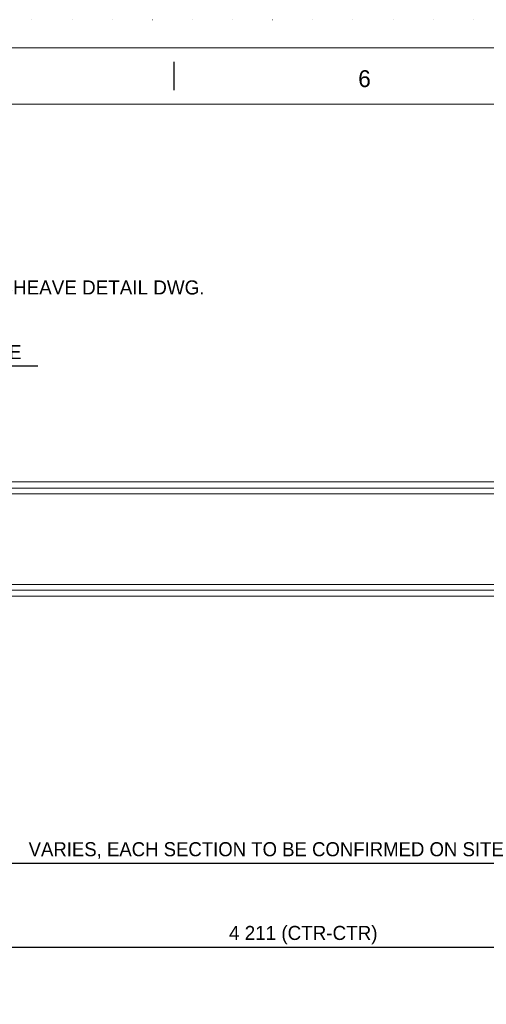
# Model space of a CAD drawing. Header units: millimetres. Extents: x -152903 to -144493, y -672002 to -666062.
# Tile 9 of 16: x -149648 to -148819, y -667812 to -666062. Entities that reach past the tile are written whole.
import ezdxf
from ezdxf.enums import TextEntityAlignment as Align

# ---------------------------------------------------------------- set-up
doc = ezdxf.new("R2010")
doc.units = ezdxf.units.MM
doc.header["$MEASUREMENT"] = 0
doc.linetypes.add('DGN Style 1', pattern=[71.230208, 0.118519, -71.111688])
doc.linetypes.add('DGN Style 5', pattern=[82.963636, 35.555844, -47.407792])
doc.styles.add('Style-ENGINEERING', font='ENGINEERING.shx')
doc.styles.add('Style-ENGINEERING_0', font='ENGINEERING.shx')
doc.dimstyles.new('MetricMM', dxfattribs={"dimtxt": 3, "dimasz": 3, "dimexe": 1.5, "dimexo": 1.5, "dimgap": 1.5, "dimtad": 1, "dimdec": 0, "dimzin": 7, "dimtxsty": 'Style-ENGINEERING_0', "dimcen": 0.09, "dimclrd": 1, "dimclre": 1, "dimclrt": 7, "dimadec": 0, "dimazin": 3, "dimtfac": 1, "dimtdec": 0, "dimtofl": 0, "dimtmove": 0, "dimatfit": 3, "dimfxl": 1, "dimtzin": 7, "dimlwd": -1, "dimlwe": 0, "dimarcsym": 0})

# ---------------------------------------------------------------- blocks, each defined once
blk = doc.blocks.new('*U9')
blk.add_line((-67.63, 284.53), (-67.63, 289.53))
at = {"color": 7, "linetype": 'Continuous', "lineweight": 0, "flags": 128}
blk.add_lwpolyline([(-415.55, 292.03), (415.45, 292.03), (415.45, -291.97), (-415.55, -291.97), (-415.55, 292.03)], close=True, dxfattribs=at)
at = {"color": 7, "linetype": 'Continuous', "lineweight": 13, "flags": 128}
blk.add_lwpolyline([(-405.55, 282.03), (405.45, 282.03), (405.45, -281.97), (-405.55, -281.97), (-405.55, 282.03)], close=True, dxfattribs=at)
at = {"insert": (-33.84, 286.53), "char_height": 3, "attachment_point": 5, "line_spacing_factor": 1.2, "style": 'Style-ENGINEERING'}
blk.add_mtext('6', dxfattribs=at)
blk = doc.blocks.new('*D48')
at = {"color": 1, "linetype": 'Continuous', "lineweight": 0, "transparency": 16777216}
for p, q in [((-2530.7, 1397.4), (-2530.7, 1314.5)), ((1680.3, 1397.4), (1680.3, 1314.5))]:
    blk.add_line(p, q, dxfattribs=at)
at = {"color": 1, "linetype": 'Continuous', "transparency": 16777216}
blk.add_line((-2530.7, 1322), (1680.3, 1322), dxfattribs=at)
at = {"color": 1, "linetype": 'Continuous', "lineweight": 0, "transparency": 16777216}
blk.add_solid([(-2505.7, 1315.8), (-2530.7, 1322), (-2505.7, 1328.3)], dxfattribs=at)
at = {"color": 1, "linetype": 'Continuous', "lineweight": 0, "transparency": 16777216, "extrusion": (0, 0, -1)}
blk.add_solid([(-1655.3, 1328.3), (-1680.3, 1322), (-1655.3, 1315.8)], dxfattribs=at)
at = {"layer": 'Defpoints', "color": 5, "linetype": 'Continuous', "lineweight": 0, "transparency": 16777216}
for p in [(-2530.7, 1409.9), (1680.3, 1409.9), (-425.2, 1322), (1680.3, 1322)]:
    blk.add_point(p, dxfattribs=at)
at = {"color": 7, "linetype": 'Continuous', "lineweight": 0, "transparency": 16777216, "style": 'Style-ENGINEERING'}
blk.add_text('4 211 (CTR-CTR)', height=25, dxfattribs=at).set_placement((-578.6, 1347), align=Align.MIDDLE_LEFT)
blk = doc.blocks.new('*D85')
at = {"color": 1, "linetype": 'Continuous', "lineweight": 0, "transparency": 16777216}
for p, q in [((-2230.7, 1422.4), (-2230.7, 1478.3)), ((1380.3, 1422.4), (1380.3, 1478.3))]:
    blk.add_line(p, q, dxfattribs=at)
at = {"color": 1, "linetype": 'Continuous', "transparency": 16777216}
blk.add_line((-2230.7, 1470.8), (1380.3, 1470.8), dxfattribs=at)
at = {"color": 1, "linetype": 'Continuous', "lineweight": 0, "transparency": 16777216}
blk.add_solid([(-2205.7, 1464.6), (-2230.7, 1470.8), (-2205.7, 1477.1)], dxfattribs=at)
at = {"color": 1, "linetype": 'Continuous', "lineweight": 0, "transparency": 16777216, "extrusion": (0, 0, -1)}
blk.add_solid([(-1355.3, 1477.1), (-1380.3, 1470.8), (-1355.3, 1464.6)], dxfattribs=at)
at = {"layer": 'Defpoints', "color": 5, "linetype": 'Continuous', "lineweight": 0, "transparency": 16777216}
for p in [(-425.2, 1470.8), (1380.3, 1470.8), (-2230.7, 1409.9), (1380.3, 1409.9)]:
    blk.add_point(p, dxfattribs=at)
at = {"color": 7, "linetype": 'Continuous', "lineweight": 0, "transparency": 16777216, "style": 'Style-ENGINEERING'}
blk.add_text('VARIES, EACH SECTION TO BE CONFIRMED ON SITE', height=25, dxfattribs=at).set_placement((-934.3, 1495.8), align=Align.MIDDLE_LEFT)
blk = doc.blocks.new('*D110')
at = {"color": 1, "linetype": 'Continuous', "transparency": 16777216}
for p, q in [((-1361.2, 2354.3), (-1323.7, 2354.3)), ((-918, 2354.3), (-1308.7, 2354.3))]:
    blk.add_line(p, q, dxfattribs=at)
at = {"color": 1, "linetype": 'Continuous', "lineweight": 0, "transparency": 16777216}
for p, q in [((-1323.7, 2314), (-1323.7, 2361.8)), ((-1308.7, 2326.3), (-1308.7, 2361.8))]:
    blk.add_line(p, q, dxfattribs=at)
at = {"color": 1, "linetype": 'Continuous', "lineweight": 0, "transparency": 16777216, "extrusion": (0, 0, -1)}
blk.add_solid([(1348.7, 2360.6), (1323.7, 2354.3), (1348.7, 2348.1)], dxfattribs=at)
at = {"color": 1, "linetype": 'Continuous', "lineweight": 0, "transparency": 16777216}
blk.add_solid([(-1283.7, 2348.1), (-1308.7, 2354.3), (-1283.7, 2360.6)], dxfattribs=at)
at = {"layer": 'Defpoints', "color": 5, "linetype": 'Continuous', "lineweight": 0, "transparency": 16777216}
for p in [(-1308.7, 2354.3), (-1085.7, 2354.3), (-1308.7, 2313.8), (-1323.7, 2301.5)]:
    blk.add_point(p, dxfattribs=at)
at = {"color": 7, "linetype": 'Continuous', "lineweight": 0, "transparency": 16777216, "style": 'Style-ENGINEERING'}
blk.add_text('15mm CLEARANCE', height=25, dxfattribs=at).set_placement((-1253.4, 2379.3), align=Align.MIDDLE_LEFT)
blk = doc.blocks.new('*U8')
at = {"color": 7, "linetype": 'Continuous', "lineweight": 0}
for p, q in [((1304.34, 2148.41), (-1593.16, 2148.41)), ((1304.34, 2137.41), (-1430.66, 2137.41)), ((1351.04, 2127.21), (-1440.66, 2127.21)), ((1321.96, 1966.41), (-1440.66, 1966.41)), ((1304.34, 1956.21), (-1430.66, 1956.21)), ((1304.34, 1945.21), (-1430.66, 1945.21))]:
    blk.add_line(p, q, dxfattribs=at)
at = {"color": 7, "linetype": 'DGN Style 1', "lineweight": 0, "flags": 128}
blk.add_lwpolyline([(-4205.03, 2969.97), (4204.97, 2969.97), (4204.97, -2970.03), (-4205.03, -2970.03), (-4205.03, 2969.97)], close=True, dxfattribs=at)
at = {"xscale": 9.999999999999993, "yscale": 9.999999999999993, "zscale": 9.999999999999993}
blk.add_blockref('*U9', (0.43, -0.33), dxfattribs=at)
at = {"color": 7, "linetype": 'DGN Style 5', "lineweight": 0, "insert": (-1274.04, 2493.97), "char_height": 25, "attachment_point": 4, "line_spacing_factor": 0.6, "style": 'Style-ENGINEERING'}
blk.add_mtext('SEE DOWN HAUL SHEAVE DETAIL DWG.', dxfattribs=at)
at = {"color": 1, "linetype": 'Continuous'}
dim = blk.add_linear_dim(base=(-1308.66, 2354.3), p1=(-1323.66, 2301.47), p2=(-1308.66, 2313.83), text='\\FSTANDARD;<>mm CLEARANCE', dimstyle='MetricMM', override={"dimtxt": 25, "dimasz": 25, "dimexe": 7.5, "dimexo": 12.5, "dimgap": 12.5}, dxfattribs=at)
dim.commit()
dim.dimension.update_dxf_attribs({"geometry": '*D110', "text_midpoint": (-1085.66, 2354.3), "dimtype": 128})
for base, p1, p2, text, picture, middle in [((1380.34, 1470.84), (-2230.66, 1409.88), (1380.34, 1409.88), '\\FSTANDARD;VARIES, EACH SECTION TO BE CONFIRMED ON SITE', '*D85', (-425.16, 1470.84)), ((1680.34, 1322.01), (-2530.66, 1409.88), (1680.34, 1409.88), '\\FSTANDARD;<> (CTR-CTR)', '*D48', (-425.16, 1322.01))]:
    dim = blk.add_linear_dim(base=base, p1=p1, p2=p2, text=text, dimstyle='MetricMM', override={"dimtxt": 25, "dimasz": 25, "dimexe": 7.5, "dimexo": 12.5, "dimgap": 12.5}, dxfattribs=at)
    dim.commit()
    dim.dimension.update_dxf_attribs({"geometry": picture, "text_midpoint": middle})

msp = doc.modelspace()

# ---------------------------------------------------------------- block references
at = {"color": 7, "linetype": 'DGN Style 1', "lineweight": 0}
msp.add_blockref('*U8', (-148697.65, -669031.95), dxfattribs=at)

doc.saveas('drawing.dxf')
